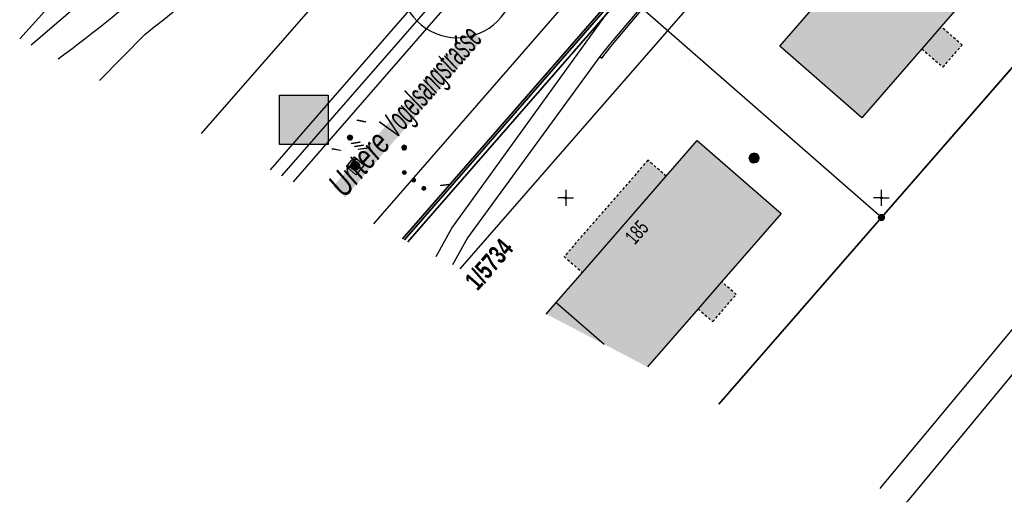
# Model space of a CAD drawing. Header units: metres. Extents: x 2695560 to 2696939, y 1260529 to 1262050.
# Tile 88 of 256: x 2696233 to 2696311, y 1260576 to 1260614. Entities that reach past the tile are written whole.
import ezdxf

# ---------------------------------------------------------------- set-up
doc = ezdxf.new("R2010")
doc.units = ezdxf.units.M
doc.linetypes.add('AUSGEZOGEN', pattern=[0])
doc.linetypes.add('VERDECKT2_S2', pattern=[0.36, 0.2, -0.16])
for name, color, linetype in [('XR$1$AV_Flächen (EO)', 7, 'AUSGEZOGEN'), ('XR$1$AV_Gebäudeflächen (BB)', 7, 'AUSGEZOGEN'), ('XR$1$AV_Gebäudeflächen (EO)', 7, 'AUSGEZOGEN'), ('XR$1$AV_Grenzpunkte', 7, 'AUSGEZOGEN'), ('XR$1$AV_Grundstück-Nr.', 7, 'AUSGEZOGEN'), ('XR$1$AV_Haus-Nr.', 7, 'AUSGEZOGEN'), ('XR$1$AV_Koordinatennetzpunkte', 7, 'AUSGEZOGEN'), ('XR$1$AV_Linien (BB)', 7, 'AUSGEZOGEN'), ('XR$1$AV_Linien (EO)', 7, 'AUSGEZOGEN'), ('XR$1$AV_Strassennamen', 7, 'AUSGEZOGEN'), ('XR$1$AV_Waldflächen', 7, 'AUSGEZOGEN'), ('XR$1$AW_LK_Schachtdeckel', 24, 'AUSGEZOGEN'), ('XR$1$AW_LK_Zwischenpunkt', 24, 'AUSGEZOGEN'), ('XR$1$EW_LK_Knoten', 1, 'AUSGEZOGEN'), ('XR$1$GA_LK_Absperrarmatur', 32, 'AUSGEZOGEN'), ('XR$1$GA_LK_Rohrleitungsteil', 32, 'AUSGEZOGEN'), ('XR$1$GR_Baum', 94, 'AUSGEZOGEN'), ('XR$1$Liegenschaftsgrenzen', 7, 'AUSGEZOGEN'), ('XR$1$PFAV', 255, 'AUSGEZOGEN'), ('XR$1$PFAW', 255, 'AUSGEZOGEN'), ('XR$1$PFGA', 255, 'AUSGEZOGEN'), ('XR$1$PFWA', 255, 'AUSGEZOGEN'), ('XR$1$RAEW', 8, 'AUSGEZOGEN'), ('XR$1$RP_Abstandslinie', 7, 'AUSGEZOGEN'), ('XR$1$WA_LK_Absperrarmatur', 171, 'AUSGEZOGEN'), ('XR$1$WA_LK_Rohrleitungsteil', 171, 'AUSGEZOGEN')]:
    doc.layers.add(name, color=color, linetype=linetype)
doc.styles.add('ARIAL', font='arial.ttf')

# ---------------------------------------------------------------- blocks, each defined once
blk = doc.blocks.new('COMPLEXOBJECT_34')
at = {"layer": 'XR$1$AV_Linien (BB)', "color": 7, "linetype": 'AUSGEZOGEN', "transparency": 33554687}
blk.add_line((6281.385, 10636.491), (6251.595, 10602.222), dxfattribs=at)
blk = doc.blocks.new('COMPLEXOBJECT_196')
at = {"layer": 'XR$1$AV_Linien (BB)', "color": 7, "linetype": 'AUSGEZOGEN', "transparency": 33554687}
blk.add_line((6253.43, 10601.263), (6283.142, 10635.387), dxfattribs=at)
blk = doc.blocks.new('COMPLEXOBJECT_266')
at = {"layer": 'XR$1$AV_Linien (BB)', "color": 7, "linetype": 'AUSGEZOGEN', "transparency": 33554687}
blk.add_line((6241.654, 10612.93), (6238.065, 10609.292), dxfattribs=at)
blk.add_arc((6135.647, 10747.992), 171.695, 308.12751, 318.41288, dxfattribs=at)
blk = doc.blocks.new('COMPLEXOBJECT_273')
at = {"layer": 'XR$1$AV_Linien (BB)', "color": 7, "linetype": 'AUSGEZOGEN', "transparency": 33554687}
blk.add_line((6259.793, 10597.938), (6288.849, 10631.345), dxfattribs=at)
blk = doc.blocks.new('COMPLEXOBJECT_984')
at = {"layer": 'XR$1$AV_Linien (EO)', "color": 7, "linetype": 'AUSGEZOGEN', "transparency": 33554687}
blk.add_line((6232.666, 10612.113), (6238.785, 10617.358), dxfattribs=at)
blk = doc.blocks.new('COMPLEXOBJECT_995')
at = {"layer": 'XR$1$AV_Linien (EO)', "color": 7, "linetype": 'AUSGEZOGEN', "transparency": 33554687}
blk.add_arc((6107.153, 10780.455), 212.16, 306.99039, 312.77371, dxfattribs=at)
blk = doc.blocks.new('COMPLEXOBJECT_996')
at = {"layer": 'XR$1$AV_Linien (EO)', "color": 7, "linetype": 'AUSGEZOGEN', "transparency": 33554687}
blk.add_line((6248.186, 10630.747), (6231.752, 10612.591), dxfattribs=at)
blk = doc.blocks.new('COMPLEXOBJECT_1317')
at = {"layer": 'XR$1$Liegenschaftsgrenzen', "color": 7, "linetype": 'AUSGEZOGEN', "transparency": 33554687}
blk.add_line((6252.518, 10601.74), (6282.21, 10635.82), dxfattribs=at)
blk = doc.blocks.new('BAV15')
at = {"layer": 'XR$1$PFAV', "transparency": 33554687}
blk.add_hatch(color=7, dxfattribs=at).paths.add_polyline_path([(0.5, 0), (0.49, 0.1), (0.46, 0.2), (0.41, 0.29), (0.34, 0.36), (0.26, 0.42), (0.17, 0.47), (0.08, 0.49), (-0.03, 0.5), (-0.13, 0.48), (-0.22, 0.45), (-0.31, 0.4), (-0.38, 0.33), (-0.44, 0.24), (-0.48, 0.15), (-0.5, 0.05), (-0.5, -0.05), (-0.48, -0.15), (-0.44, -0.24), (-0.38, -0.33), (-0.31, -0.4), (-0.22, -0.45), (-0.13, -0.48), (-0.03, -0.5), (0.08, -0.49), (0.17, -0.47), (0.26, -0.42), (0.34, -0.36), (0.41, -0.29), (0.46, -0.2), (0.49, -0.1)])
at = {"color": 7, "transparency": 33554687}
for start, end in [(90, 270), (270, 90)]:
    blk.add_arc((0, 0), 0.5, start, end, dxfattribs=at)
at = {"layer": 'XR$1$PFAV', "transparency": 33554687}
blk.add_circle((0, 0), 0.5, dxfattribs=at)
blk = doc.blocks.new('BAV2041')
at = {"color": 7, "transparency": 33554687}
for p, q in [((-0.05, 0), (-0.5, 0)), ((0, 0.5), (0, 0.05)), ((0.05, 0), (0.5, 0)), ((0, -0.05), (0, -0.5))]:
    blk.add_line(p, q, dxfattribs=at)
blk.add_circle((0, 0), 0.05, dxfattribs=at)
for start, end in [(90, 270), (270, 90)]:
    blk.add_arc((0, 0), 0.05, start, end, dxfattribs=at)
blk = doc.blocks.new('COMPLEXOBJECT_1463')
at = {"layer": 'XR$1$RP_Abstandslinie', "color": 7, "linetype": 'AUSGEZOGEN', "transparency": 33554687}
blk.add_line((6289.49, 10620.619), (6266.622, 10594.369), dxfattribs=at)
blk = doc.blocks.new('COMPLEXOBJECT_1464')
at = {"layer": 'XR$1$RP_Abstandslinie', "color": 7, "linetype": 'AUSGEZOGEN', "transparency": 33554687}
blk.add_line((6272.565, 10635.444), (6246.116, 10605.085), dxfattribs=at)
blk = doc.blocks.new('WBGR1')
at = {"color": 94, "transparency": 33554687}
for radius, start, end in [(1, 90, 270), (1, 270, 90), (0.05, 90, 270), (0.05, 270, 90)]:
    blk.add_arc((0, 0), radius, start, end, dxfattribs=at)
blk = doc.blocks.new('BAW2092')
at = {"true_color": 0x000000, "transparency": 33554687}
blk.add_hatch(color=18, dxfattribs=at).paths.add_polyline_path([(-0.03, 0.5), (-0.03, -0.5), (0.03, -0.5), (0.03, 0.5)])
at = {"transparency": 33554687}
blk.add_lwpolyline([(-0.03, 0.5), (0.03, 0.5), (0.03, -0.5), (-0.03, -0.5), (-0.03, 0.5)], close=True, dxfattribs=at)
blk = doc.blocks.new('BAW2087')
at = {"lineweight": 25, "true_color": 0x000000, "transparency": 33554687}
h = blk.add_hatch(color=18, dxfattribs=at)
h.paths.add_polyline_path([(-0.5, 0.5), (-0.5, -0.5), (0.5, -0.5), (0.5, 0.5)])
h.paths.add_polyline_path([(0.337, -0.069), (0.316, -0.136), (0.282, -0.196), (0.237, -0.249), (0.182, -0.292), (0.119, -0.322), (0.052, -0.34), (-0.017, -0.343), (-0.086, -0.333), (-0.151, -0.309), (-0.21, -0.272), (-0.261, -0.224), (-0.301, -0.167), (-0.328, -0.103), (-0.342, -0.035), (-0.342, 0.035), (-0.328, 0.103), (-0.301, 0.167), (-0.261, 0.224), (-0.21, 0.272), (-0.151, 0.309), (-0.086, 0.333), (-0.017, 0.343), (0.052, 0.34), (0.119, 0.322), (0.182, 0.292), (0.237, 0.249), (0.282, 0.196), (0.316, 0.136), (0.337, 0.069), (0.344, 0)], flags=16)
at = {"layer": 'XR$1$PFAW', "lineweight": 25, "transparency": 33554687}
blk.add_hatch(color=7, dxfattribs=at).paths.add_polyline_path([(0.344, 0), (0.337, 0.069), (0.316, 0.136), (0.282, 0.196), (0.237, 0.249), (0.182, 0.292), (0.119, 0.322), (0.052, 0.34), (-0.017, 0.343), (-0.086, 0.333), (-0.151, 0.309), (-0.21, 0.272), (-0.261, 0.224), (-0.301, 0.167), (-0.328, 0.103), (-0.342, 0.035), (-0.342, -0.035), (-0.328, -0.103), (-0.301, -0.167), (-0.261, -0.224), (-0.21, -0.272), (-0.151, -0.309), (-0.086, -0.333), (-0.017, -0.343), (0.052, -0.34), (0.119, -0.322), (0.182, -0.292), (0.237, -0.249), (0.282, -0.196), (0.316, -0.136), (0.337, -0.069)])
at = {"lineweight": 25, "transparency": 33554687}
for p, q in [((-0.5, 0.5, 0.993), (0.5, 0.5, 0.993)), ((-0.5, -0.5, 0.993), (-0.5, 0.5, 0.993)), ((0.5, 0.5, 0.993), (0.5, -0.5, 0.993)), ((0.5, -0.5, 0.993), (-0.5, -0.5, 0.993))]:
    blk.add_line(p, q, dxfattribs=at)
blk.add_circle((0, 0), 0.344, dxfattribs=at)
at = {"layer": 'XR$1$PFAW', "lineweight": 25, "transparency": 33554687}
blk.add_line((-0.5, 0.5), (0.5, 0.5), dxfattribs=at)
at = {"layer": 'XR$1$PFAW', "color": 31, "lineweight": 25, "transparency": 33554687}
for p, q in [((-0.5, -0.5), (-0.5, 0.5)), ((0.5, 0.5), (0.5, -0.5)), ((0.5, -0.5), (-0.5, -0.5))]:
    blk.add_line(p, q, dxfattribs=at)
at = {"layer": 'XR$1$PFAW', "lineweight": 25, "transparency": 33554687}
blk.add_circle((0, 0), 0.344, dxfattribs=at)
blk = doc.blocks.new('BAW2082')
at = {"layer": 'XR$1$PFAW', "transparency": 33554687}
blk.add_hatch(color=7, dxfattribs=at).paths.add_polyline_path([(0.51, 0), (0.5, 0.1), (0.47, 0.19), (0.42, 0.28), (0.35, 0.36), (0.27, 0.42), (0.18, 0.47), (0.08, 0.49), (-0.02, 0.5), (-0.12, 0.48), (-0.21, 0.45), (-0.3, 0.39), (-0.37, 0.32), (-0.43, 0.24), (-0.47, 0.15), (-0.49, 0.05), (-0.49, -0.05), (-0.47, -0.15), (-0.43, -0.25), (-0.37, -0.33), (-0.3, -0.4), (-0.21, -0.45), (-0.12, -0.49), (-0.02, -0.5), (0.08, -0.5), (0.18, -0.47), (0.27, -0.43), (0.35, -0.37), (0.42, -0.29), (0.47, -0.2), (0.5, -0.1)])
at = {"transparency": 33554687}
for start, end in [(91.1948, 268.8052), (268.8052, 91.1948)]:
    blk.add_arc((0.01, 0), 0.5, start, end, dxfattribs=at)
at = {"layer": 'XR$1$PFAW', "transparency": 33554687}
blk.add_circle((0.01, 0), 0.5, dxfattribs=at)
blk = doc.blocks.new('BWA2013')
at = {"true_color": 0x000000, "transparency": 33554687}
blk.add_hatch(color=18, dxfattribs=at).paths.add_polyline_path([(-0.29, -0.41), (0.35, 0.36), (0.29, 0.41), (-0.35, -0.36)])
at = {"transparency": 33554687}
blk.add_lwpolyline([(-0.29, -0.41), (-0.35, -0.36), (0.29, 0.41), (0.35, 0.36), (-0.29, -0.41)], close=True, dxfattribs=at)
blk = doc.blocks.new('BWA965')
at = {"layer": 'XR$1$PFWA', "transparency": 33554687}
blk.add_hatch(color=7, dxfattribs=at).paths.add_polyline_path([(0, 0.5), (-0.05, 0.5), (-0.1, 0.49), (-0.15, 0.48), (-0.2, 0.46), (-0.24, 0.44), (-0.29, 0.41), (-0.33, 0.38), (-0.36, 0.34), (-0.4, 0.31), (-0.42, 0.26), (-0.45, 0.22), (-0.47, 0.17), (-0.48, 0.13), (-0.49, 0.08), (-0.5, 0.03), (-0.5, -0.03), (-0.49, -0.08), (-0.48, -0.13), (-0.47, -0.17), (-0.45, -0.22), (-0.42, -0.26), (-0.4, -0.31), (-0.36, -0.34), (-0.33, -0.38), (-0.29, -0.41), (-0.24, -0.44), (-0.2, -0.46), (-0.15, -0.48), (-0.1, -0.49), (-0.05, -0.5), (0, -0.5), (0.05, -0.5), (0.1, -0.49), (0.15, -0.48), (0.2, -0.46), (0.24, -0.44), (0.29, -0.41), (0.33, -0.38), (0.36, -0.34), (0.4, -0.31), (0.42, -0.26), (0.45, -0.22), (0.47, -0.17), (0.48, -0.13), (0.49, -0.08), (0.5, -0.03), (0.5, 0.03), (0.49, 0.08), (0.48, 0.13), (0.47, 0.17), (0.45, 0.22), (0.42, 0.26), (0.4, 0.31), (0.36, 0.34), (0.33, 0.38), (0.29, 0.41), (0.24, 0.44), (0.2, 0.46), (0.15, 0.48), (0.1, 0.49), (0.05, 0.5)])
at = {"transparency": 33554687}
blk.add_line((0, 0.5), (0, -0.5), dxfattribs=at)
for start, end in [(90, 270), (270, 90)]:
    blk.add_arc((0, 0), 0.5, start, end, dxfattribs=at)
blk = doc.blocks.new('BGA2013')
at = {"transparency": 33554687}
blk.add_hatch(color=36, dxfattribs=at).paths.add_polyline_path([(-0.29, -0.41), (0.35, 0.36), (0.29, 0.41), (-0.35, -0.36)])
at = {"color": 32, "transparency": 33554687}
blk.add_lwpolyline([(-0.29, -0.41), (-0.35, -0.36), (0.29, 0.41), (0.35, 0.36), (-0.29, -0.41)], close=True, dxfattribs=at)
blk = doc.blocks.new('BGA965')
at = {"layer": 'XR$1$PFGA', "transparency": 33554687}
blk.add_hatch(color=7, dxfattribs=at).paths.add_polyline_path([(0.5, 0), (0.49, 0.1), (0.46, 0.2), (0.41, 0.29), (0.34, 0.36), (0.26, 0.42), (0.17, 0.47), (0.08, 0.49), (-0.03, 0.5), (-0.13, 0.48), (-0.22, 0.45), (-0.31, 0.4), (-0.38, 0.33), (-0.44, 0.24), (-0.48, 0.15), (-0.5, 0.05), (-0.5, -0.05), (-0.48, -0.15), (-0.44, -0.24), (-0.38, -0.33), (-0.31, -0.4), (-0.22, -0.45), (-0.13, -0.48), (-0.03, -0.5), (0.08, -0.49), (0.17, -0.47), (0.26, -0.42), (0.34, -0.36), (0.41, -0.29), (0.46, -0.2), (0.49, -0.1)])
at = {"color": 32, "transparency": 33554687}
blk.add_line((0, 0.5), (0, -0.5), dxfattribs=at)
for start, end in [(90, 270), (270, 90)]:
    blk.add_arc((0, 0), 0.5, start, end, dxfattribs=at)
at = {"layer": 'XR$1$PFGA', "transparency": 33554687}
blk.add_circle((0, 0), 0.5, dxfattribs=at)
blk = doc.blocks.new('BEW957')
at = {"layer": 'XR$1$RAEW', "transparency": 33554687}
blk.add_hatch(color=1, dxfattribs=at).paths.add_polyline_path([(-0.5, 0), (-0.5, -0.05), (-0.49, -0.1), (-0.48, -0.15), (-0.46, -0.2), (-0.44, -0.24), (-0.41, -0.29), (-0.38, -0.33), (-0.34, -0.36), (-0.31, -0.4), (-0.26, -0.42), (-0.22, -0.45), (-0.17, -0.47), (-0.13, -0.48), (-0.08, -0.49), (-0.03, -0.5), (0.03, -0.5), (0.08, -0.49), (0.13, -0.48), (0.17, -0.47), (0.22, -0.45), (0.26, -0.42), (0.31, -0.4), (0.34, -0.36), (0.38, -0.33), (0.41, -0.29), (0.44, -0.24), (0.46, -0.2), (0.48, -0.15), (0.49, -0.1), (0.5, -0.05), (0.5, 0), (0.5, 0.05), (0.49, 0.1), (0.48, 0.15), (0.46, 0.2), (0.44, 0.24), (0.41, 0.29), (0.38, 0.33), (0.34, 0.36), (0.31, 0.4), (0.26, 0.42), (0.22, 0.45), (0.17, 0.47), (0.13, 0.48), (0.08, 0.49), (0.03, 0.5), (-0.03, 0.5), (-0.08, 0.49), (-0.13, 0.48), (-0.17, 0.47), (-0.22, 0.45), (-0.26, 0.42), (-0.31, 0.4), (-0.34, 0.36), (-0.38, 0.33), (-0.41, 0.29), (-0.44, 0.24), (-0.46, 0.2), (-0.48, 0.15), (-0.49, 0.1), (-0.5, 0.05)])
at = {"color": 1, "transparency": 33554687}
for start, end in [(90, 180), (180, 270), (0, 90), (270, 0)]:
    blk.add_arc((0, 0), 0.5, start, end, dxfattribs=at)
at = {"layer": 'XR$1$RAEW', "color": 1, "transparency": 33554687}
blk.add_circle((0, 0), 0.5, dxfattribs=at)

msp = doc.modelspace()

# ---------------------------------------------------------------- hatches: boundary and pattern name
at = {"transparency": 33554687}
for points in [[(2696257.536, 1260600.704), (2696258.505, 1260599.859), (2696269.356, 1260612.314), (2696268.387, 1260613.159)], [(2696253.297, 1260607.938), (2696253.297, 1260604.037), (2696257.168, 1260604.037), (2696257.168, 1260607.938)]]:
    msp.add_hatch(color=7, dxfattribs=at).paths.add_polyline_path(points)
at = {"layer": 'XR$1$AV_Gebäudeflächen (BB)', "true_color": 0xd2d2d2, "transparency": 33554687}
for points in [[(2696303.797, 1260624.307), (2696301.454, 1260621.613), (2696299.493, 1260623.319), (2696293.448, 1260616.368), (2696295.41, 1260614.662), (2696292.929, 1260611.81), (2696299.433, 1260606.153), (2696304.181, 1260611.613), (2696305.704, 1260613.364), (2696310.301, 1260618.65)], [(2696279.013, 1260588.211), (2696282.45, 1260586.415), (2696286.454, 1260591.014), (2696288.319, 1260593.157), (2696293.031, 1260598.569), (2696286.39, 1260604.351), (2696283.932, 1260601.528), (2696277.289, 1260593.896), (2696275.217, 1260591.516)], [(2696274.426, 1260590.608), (2696279.013, 1260588.211), (2696275.217, 1260591.516)]]:
    msp.add_hatch(color=254, dxfattribs=at).paths.add_polyline_path(points)
at = {"layer": 'XR$1$AV_Gebäudeflächen (EO)', "true_color": 0xebebeb, "transparency": 33554687}
for points in [[(2696304.181, 1260611.613), (2696305.856, 1260610.156), (2696307.379, 1260611.908), (2696305.704, 1260613.364)], [(2696277.289, 1260593.896), (2696283.932, 1260601.528), (2696282.484, 1260602.788), (2696275.841, 1260595.157)], [(2696287.615, 1260590.003), (2696289.481, 1260592.146), (2696288.319, 1260593.157), (2696286.454, 1260591.014)]]:
    msp.add_hatch(color=7, dxfattribs=at).paths.add_polyline_path(points)
at = {"layer": 'XR$1$AV_Waldflächen', "transparency": 33554687}
h = msp.add_hatch(dxfattribs=at)
h.set_pattern_fill('MUSTER', scale=15000, style=0, pattern_type=2)
h.set_pattern_definition([(0, (2725855, 1291000), (15000, 15000), [15000, -15000]), (90, (2725855, 1291000), (-15000, 15000), [15000, -15000])])
h.paths.add_polyline_path([(2696239.035, 1260609.102), (2696252.565, 1260602.032), (2696282.355, 1260636.301), (2696283.215, 1260637.27), (2696284.068, 1260638.246), (2696284.913, 1260639.228), (2696285.751, 1260640.217), (2696286.581, 1260641.212), (2696287.403, 1260642.214), (2696288.218, 1260643.221), (2696289.025, 1260644.235), (2696289.824, 1260645.256), (2696290.615, 1260646.282), (2696291.398, 1260647.314), (2696292.173, 1260648.353), (2696292.941, 1260649.397), (2696293.7, 1260650.447), (2696294.451, 1260651.503), (2696295.194, 1260652.565), (2696295.929, 1260653.633), (2696296.655, 1260654.706), (2696297.373, 1260655.784), (2696298.083, 1260656.868), (2696298.785, 1260657.958), (2696299.478, 1260659.053), (2696300.162, 1260660.153), (2696300.839, 1260661.259), (2696301.506, 1260662.369), (2696302.165, 1260663.485), (2696302.816, 1260664.606), (2696303.458, 1260665.732), (2696304.091, 1260666.862), (2696304.715, 1260667.998), (2696305.331, 1260669.138), (2696322.05, 1260701.269), (2696329.423, 1260715.517), (2696327.376, 1260716.566), (2696317.365, 1260721.772), (2696296.11, 1260680.279), (2696295.098, 1260680.852), (2696289.645, 1260669.951), (2696288.999, 1260668.694), (2696288.343, 1260667.442), (2696287.676, 1260666.195), (2696286.999, 1260664.954), (2696286.312, 1260663.719), (2696285.615, 1260662.49), (2696284.907, 1260661.266), (2696284.19, 1260660.048), (2696283.463, 1260658.836), (2696282.725, 1260657.63), (2696281.978, 1260656.43), (2696281.221, 1260655.236), (2696280.454, 1260654.049), (2696279.677, 1260652.868), (2696278.891, 1260651.693), (2696278.095, 1260650.525), (2696277.289, 1260649.364), (2696276.474, 1260648.209), (2696275.65, 1260647.061), (2696274.816, 1260645.919), (2696273.972, 1260644.785), (2696273.12, 1260643.658), (2696272.258, 1260642.537), (2696271.386, 1260641.424), (2696270.506, 1260640.318), (2696269.617, 1260639.22), (2696268.718, 1260638.128), (2696267.811, 1260637.044), (2696266.895, 1260635.968), (2696265.97, 1260634.899), (2696265.036, 1260633.838), (2696264.374, 1260633.096), (2696263.708, 1260632.358), (2696263.037, 1260631.624), (2696262.362, 1260630.894), (2696261.683, 1260630.168), (2696261, 1260629.446), (2696260.312, 1260628.728), (2696259.621, 1260628.013), (2696258.925, 1260627.303), (2696258.225, 1260626.597), (2696257.521, 1260625.895), (2696256.813, 1260625.197), (2696256.101, 1260624.503), (2696255.385, 1260623.813), (2696254.665, 1260623.127), (2696253.941, 1260622.446), (2696253.213, 1260621.768), (2696252.482, 1260621.095), (2696251.746, 1260620.426), (2696251.006, 1260619.762), (2696250.263, 1260619.102), (2696249.516, 1260618.446), (2696248.765, 1260617.794), (2696248.01, 1260617.147), (2696247.252, 1260616.504), (2696246.49, 1260615.865), (2696245.724, 1260615.231), (2696244.954, 1260614.602), (2696244.181, 1260613.977), (2696243.404, 1260613.356), (2696242.624, 1260612.74)], flags=0)

# ---------------------------------------------------------------- linework, layer by layer
at = {"color": 24, "lineweight": -3, "transparency": 33554687}
msp.add_lwpolyline([(2696253.297, 1260607.938), (2696257.168, 1260607.938), (2696257.168, 1260604.037), (2696253.297, 1260604.037), (2696253.297, 1260607.938)], close=True, dxfattribs=at)
at = {"layer": 'XR$1$AV_Flächen (EO)', "color": 7, "linetype": 'AUSGEZOGEN', "transparency": 33554687}
for p, q in [((2696305.704, 1260613.364), (2696304.181, 1260611.613)), ((2696277.289, 1260593.896), (2696283.932, 1260601.528)), ((2696288.319, 1260593.157), (2696286.454, 1260591.014))]:
    msp.add_line(p, q, dxfattribs=at)
at = {"layer": 'XR$1$AV_Flächen (EO)', "color": 7, "linetype": 'VERDECKT2_S2', "transparency": 33554687}
msp.add_line((2696286.454, 1260591.014), (2696287.615, 1260590.003), dxfattribs=at)
at = {"layer": 'XR$1$AV_Flächen (EO)', "color": 7, "linetype": 'AUSGEZOGEN', "transparency": 33554687}
msp.add_lwpolyline([(2696279.552, 1260611.796), (2696282.05, 1260614.77), (2696284.45, 1260617.55), (2696282.68, 1260619.11), (2696282.561, 1260618.975), (2696284.197, 1260617.532), (2696281.908, 1260614.881), (2696279.414, 1260611.912), (2696278.669, 1260610.998), (2696278.824, 1260610.872), (2696279.552, 1260611.796)], close=True, dxfattribs=at)
msp.add_lwpolyline([(2696263.472, 1260596.332), (2696281.492, 1260617.023), (2696281.266, 1260617.221), (2696263.199, 1260596.475)], dxfattribs=at)
at = {"layer": 'XR$1$AV_Flächen (EO)', "color": 7, "linetype": 'VERDECKT2_S2', "transparency": 33554687}
for points in [[(2696304.181, 1260611.613), (2696305.856, 1260610.156), (2696307.379, 1260611.908), (2696305.704, 1260613.364)], [(2696283.932, 1260601.528), (2696282.484, 1260602.788), (2696275.841, 1260595.157), (2696277.289, 1260593.896)], [(2696287.615, 1260590.003), (2696289.481, 1260592.146), (2696288.319, 1260593.157)]]:
    msp.add_lwpolyline(points, dxfattribs=at)
at = {"layer": 'XR$1$AV_Linien (BB)', "color": 7, "linetype": 'AUSGEZOGEN', "transparency": 33554687}
for p, q in [((2696263.035, 1260596.561), (2696281.134, 1260617.335)), ((2696274.426, 1260590.608), (2696275.217, 1260591.516)), ((2696275.217, 1260591.516), (2696279.013, 1260588.211))]:
    msp.add_line(p, q, dxfattribs=at)
for points in [[(2696368.805, 1260662.547), (2696357.725, 1260645.039), (2696333.218, 1260615.694), (2696300.921, 1260576.895), (2696300.853, 1260576.799)], [(2696370.631, 1260661.206), (2696359.347, 1260643.555), (2696334.845, 1260614.253), (2696303.032, 1260575.794), (2696302.962, 1260575.697)], [(2696288.11, 1260583.458), (2696300.98, 1260598.24), (2696330.15, 1260631.74)], [(2696299.433, 1260606.153), (2696292.929, 1260611.81), (2696295.41, 1260614.662), (2696293.448, 1260616.368), (2696299.493, 1260623.319), (2696301.454, 1260621.613), (2696303.797, 1260624.307)], [(2696282.561, 1260618.975), (2696284.197, 1260617.532), (2696282.05, 1260615.032), (2696279.414, 1260611.912), (2696278.669, 1260610.998), (2696268.186, 1260596.644), (2696266.999, 1260594.489)], [(2696310.301, 1260618.65), (2696305.704, 1260613.364), (2696304.181, 1260611.613), (2696299.433, 1260606.153)], [(2696265.715, 1260595.16), (2696266.959, 1260597.395), (2696279.297, 1260614.503), (2696281.492, 1260617.023), (2696281.134, 1260617.335)], [(2696275.217, 1260591.516), (2696277.289, 1260593.896), (2696283.932, 1260601.528), (2696286.39, 1260604.351), (2696293.031, 1260598.569), (2696288.319, 1260593.157), (2696286.454, 1260591.014), (2696282.45, 1260586.415)]]:
    msp.add_lwpolyline(points, dxfattribs=at)
at = {"layer": 'XR$1$AV_Linien (EO)', "color": 7, "linetype": 'AUSGEZOGEN', "transparency": 33554687}
msp.add_lwpolyline([(2696263.199, 1260596.475), (2696281.266, 1260617.221), (2696281.492, 1260617.023), (2696263.472, 1260596.332)], dxfattribs=at)
at = {"layer": 'XR$1$Liegenschaftsgrenzen', "color": 7, "linetype": 'AUSGEZOGEN', "transparency": 33554687}
for p, q in [((2696330.15, 1260631.74), (2696300.98, 1260598.24)), ((2696282.68, 1260619.11), (2696263.035, 1260596.561)), ((2696300.98, 1260598.24), (2696288.11, 1260583.458))]:
    msp.add_line(p, q, dxfattribs=at)
msp.add_lwpolyline([(2696300.98, 1260598.24), (2696282.05, 1260614.77), (2696284.45, 1260617.55), (2696282.68, 1260619.11)], dxfattribs=at)

# ---------------------------------------------------------------- block references
at = {"layer": 'XR$1$AV_Grenzpunkte', "color": 7, "linetype": 'AUSGEZOGEN', "lineweight": -3, "transparency": 33554687, "xscale": 0.4549999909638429, "yscale": 0.4549999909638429}
msp.add_blockref('BAV15', (2696300.98, 1260598.24), dxfattribs=at)
at = {"layer": 'XR$1$AV_Koordinatennetzpunkte', "color": 7, "linetype": 'AUSGEZOGEN', "lineweight": -3, "transparency": 33554687, "xscale": 1.25, "yscale": 1.25}
for p in [(2696275.97, 1260599.81), (2696300.97, 1260599.81)]:
    msp.add_blockref('BAV2041', p, dxfattribs=at)
at = {"layer": 'XR$1$AV_Linien (BB)', "color": 7, "linetype": 'AUSGEZOGEN', "lineweight": -3, "transparency": 33554687}
for name in ['COMPLEXOBJECT_266', 'COMPLEXOBJECT_34', 'COMPLEXOBJECT_196', 'COMPLEXOBJECT_273']:
    msp.add_blockref(name, (2690000.97, 1249999.81), dxfattribs=at)
at = {"layer": 'XR$1$AV_Linien (EO)', "color": 7, "linetype": 'AUSGEZOGEN', "lineweight": -3, "transparency": 33554687}
for name in ['COMPLEXOBJECT_996', 'COMPLEXOBJECT_984', 'COMPLEXOBJECT_995']:
    msp.add_blockref(name, (2690000.97, 1249999.81), dxfattribs=at)
at = {"layer": 'XR$1$AW_LK_Schachtdeckel', "color": 24, "linetype": 'AUSGEZOGEN', "lineweight": -3, "transparency": 33554687, "rotation": 49.19973754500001}
msp.add_blockref('BAW2087', (2696259.304, 1260602.345), dxfattribs=at)
at = {"layer": 'XR$1$AW_LK_Schachtdeckel', "color": 24, "linetype": 'AUSGEZOGEN', "lineweight": -3, "transparency": 33554687, "xscale": 0.7499999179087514, "yscale": 0.7499999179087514}
msp.add_blockref('BAW2082', (2696290.881, 1260602.96), dxfattribs=at)
at = {"layer": 'XR$1$AW_LK_Zwischenpunkt', "color": 24, "linetype": 'AUSGEZOGEN', "lineweight": -3, "transparency": 33554687, "xscale": 0.6249999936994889, "yscale": 0.624999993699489, "rotation": 183.989125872}
msp.add_blockref('BAW2092', (2696267.29, 1260612.32), dxfattribs=at)
at = {"layer": 'XR$1$EW_LK_Knoten', "color": 1, "linetype": 'AUSGEZOGEN', "lineweight": -3, "transparency": 33554687, "xscale": 0.2749999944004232, "yscale": 0.2749999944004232}
for p in [(2696263.185, 1260601.812), (2696263.925, 1260601.207), (2696264.735, 1260600.556)]:
    msp.add_blockref('BEW957', p, dxfattribs=at)
at = {"layer": 'XR$1$GA_LK_Absperrarmatur', "color": 32, "linetype": 'AUSGEZOGEN', "lineweight": -3, "transparency": 33554687, "xscale": 0.3749999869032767, "yscale": 0.3749999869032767, "rotation": 318.0312}
msp.add_blockref('BGA965', (2696258.885, 1260604.574), dxfattribs=at)
at = {"layer": 'XR$1$GA_LK_Rohrleitungsteil', "color": 32, "linetype": 'AUSGEZOGEN', "lineweight": -3, "transparency": 33554687, "xscale": 0.6499999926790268, "yscale": 0.6499999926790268}
for p, rotation in [((2696259.785, 1260605.887), 298.647), ((2696257.809, 1260603.63), 298.647), ((2696259.341, 1260604.164), 318.0312), ((2696259.601, 1260603.93), 318.5226), ((2696259.863, 1260603.698), 318.5226)]:
    msp.add_blockref('BGA2013', p, dxfattribs=dict(at, rotation=rotation))
at = {"layer": 'XR$1$GR_Baum', "color": 94, "linetype": 'AUSGEZOGEN', "lineweight": -3, "transparency": 33554687, "xscale": 4.502395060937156, "yscale": 4.502395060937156}
msp.add_blockref('WBGR1', (2696267.386, 1260616.986), dxfattribs=at)
at = {"layer": 'XR$1$Liegenschaftsgrenzen', "color": 7, "linetype": 'AUSGEZOGEN', "lineweight": -3, "transparency": 33554687}
msp.add_blockref('COMPLEXOBJECT_1317', (2690000.97, 1249999.81), dxfattribs=at)
at = {"layer": 'XR$1$RP_Abstandslinie', "color": 7, "linetype": 'AUSGEZOGEN', "lineweight": -3, "transparency": 33554687}
for name in ['COMPLEXOBJECT_1464', 'COMPLEXOBJECT_1463']:
    msp.add_blockref(name, (2690000.97, 1249999.81), dxfattribs=at)
at = {"layer": 'XR$1$WA_LK_Absperrarmatur', "color": 171, "linetype": 'AUSGEZOGEN', "lineweight": -3, "transparency": 33554687, "xscale": 0.3749999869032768, "yscale": 0.3749999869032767, "rotation": 317.428466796}
msp.add_blockref('BWA965', (2696263.177, 1260603.783), dxfattribs=at)
at = {"layer": 'XR$1$WA_LK_Rohrleitungsteil', "color": 171, "linetype": 'AUSGEZOGEN', "lineweight": -3, "transparency": 33554687, "xscale": 0.6499999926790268, "yscale": 0.6499999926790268, "rotation": 317.429687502}
msp.add_blockref('BWA2013', (2696266.396, 1260600.826), dxfattribs=at)

# ---------------------------------------------------------------- texts
at = {"layer": 'XR$1$AV_Grundstück-Nr.', "color": 7, "transparency": 33554687, "insert": (2696269.904, 1260594.531), "char_height": 1.48491, "width": 4.98214, "attachment_point": 5, "rotation": 48.8736, "style": 'ARIAL'}
msp.add_mtext('\\A1;{\\fArial|i0|b1;\\H1.484908;\\W0.700000;\\C7;1/5734}\\P', dxfattribs=at)
at = {"layer": 'XR$1$AV_Haus-Nr.', "color": 7, "transparency": 33554687, "insert": (2696281.155, 1260597.465), "char_height": 1.1621, "width": 2.24073, "attachment_point": 2, "rotation": 48.9573, "style": 'ARIAL'}
msp.add_mtext('\\W0.66;185', dxfattribs=at)
at = {"layer": 'XR$1$AV_Strassennamen', "color": 7, "transparency": 33554687, "insert": (2696263.453, 1260606.503), "char_height": 1.93684, "width": 22.05761, "attachment_point": 5, "rotation": 48.9384, "style": 'ARIAL'}
msp.add_mtext('\\A1;{\\fArial|i1|b0;\\H1.936838;\\W0.700000;\\C7;Untere \\W0.490000;Vogelsangstrasse}\\P', dxfattribs=at)

doc.saveas('drawing.dxf')
